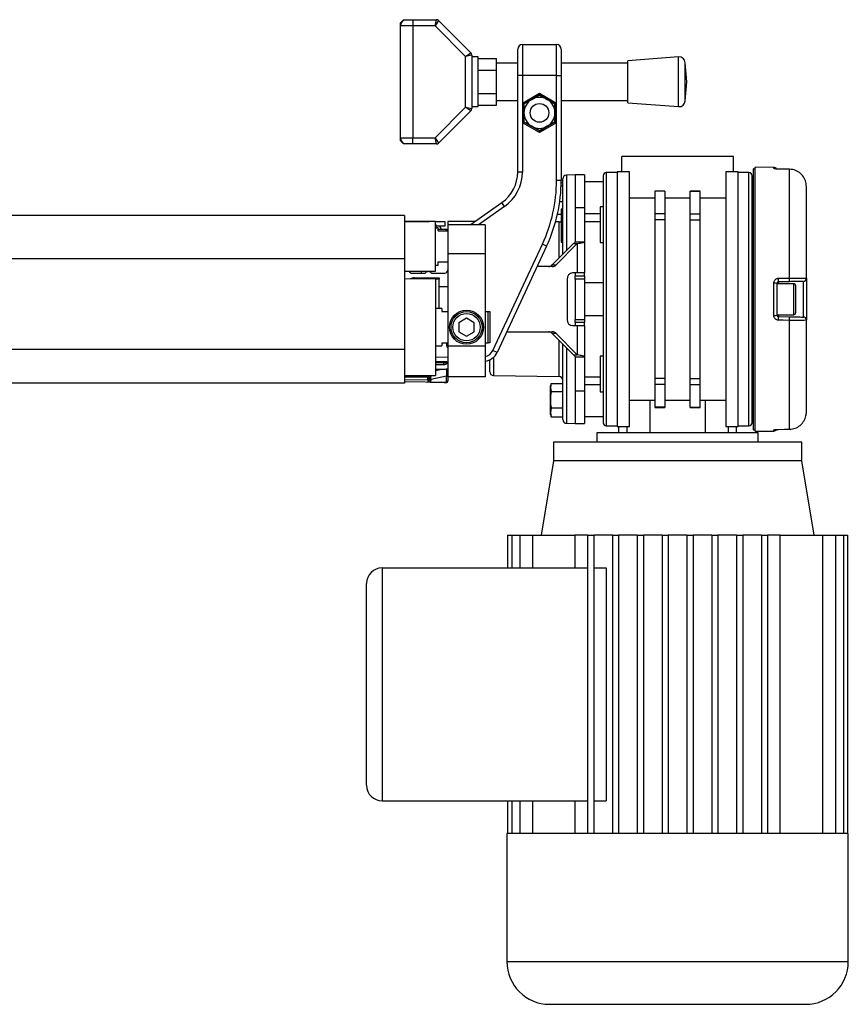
# Model space of a CAD drawing. Header units: millimetres. Extents: x 0 to 420, y 0 to 297.
# Tile 11 of 12: x 310 to 343, y 197 to 237. Entities that reach past the tile are written whole.
import ezdxf

# ---------------------------------------------------------------- set-up
doc = ezdxf.new("R2010")
doc.units = ezdxf.units.MM

msp = doc.modelspace()

# ---------------------------------------------------------------- linework, layer by layer
at = {"color": 7, "linetype": 'Continuous', "lineweight": 25}
for p, q in [((325.3305, 236.6833), (325.4555, 236.8082)), ((325.3305, 236.5583), (325.3305, 236.6833)), ((325.8304, 236.5583), (325.3305, 236.5583)), ((325.3305, 232.0593), (325.3305, 236.5583)), ((325.4555, 236.8082), (325.5804, 236.8082)), ((325.5804, 236.8082), (325.8304, 236.8082)), ((325.8304, 236.8082), (325.8304, 236.5583)), ((325.8304, 236.8082), (326.7784, 236.8082)), ((325.8304, 236.5583), (325.8304, 232.0593)), ((326.7266, 236.5583), (325.8304, 236.5583)), ((326.7266, 236.5583), (326.7784, 236.8082)), ((326.8668, 236.7716), (326.7266, 236.5583)), ((327.9549, 235.33), (326.7266, 236.5583)), ((326.8668, 236.7716), (328.1683, 235.4701)), ((330.2406, 235.8085), (330.2406, 234.5587)), ((330.2406, 235.8085), (331.6153, 235.8085)), ((331.6153, 234.5587), (331.6153, 235.8085)), ((327.9549, 235.33), (328.1683, 235.4701)), ((328.2049, 235.3818), (327.9549, 235.33)), ((327.9549, 233.2876), (327.9549, 235.33)), ((328.2049, 235.3818), (328.2049, 233.2358)), ((330.0531, 234.5587), (330.0531, 235.621)), ((331.8028, 235.621), (331.8028, 234.5587)), ((328.4548, 235.3086), (328.2049, 235.3086)), ((328.4548, 234.3088), (328.4548, 235.3086)), ((328.4548, 235.2468), (329.2046, 235.2468)), ((329.2046, 234.7778), (329.2046, 235.2468)), ((330.0531, 235.0586), (329.2046, 235.0586)), ((334.4807, 235.0586), (331.8028, 235.0586)), ((336.5282, 235.3086), (334.4807, 235.1523)), ((334.4807, 233.4652), (334.4807, 235.1523)), ((336.5282, 233.309), (336.5282, 235.3086)), ((336.8551, 234.3088), (336.7964, 235.0784)), ((336.7964, 233.5392), (336.7964, 235.0784)), ((328.4548, 234.7778), (329.2046, 234.7778)), ((329.2046, 233.8398), (329.2046, 234.7778)), ((330.0531, 230.6785), (330.0531, 234.5587)), ((330.2406, 234.5587), (330.0531, 234.5587)), ((330.2406, 234.5587), (330.2406, 233.4559)), ((331.6153, 234.5587), (330.2406, 234.5587)), ((331.6153, 234.5587), (331.8028, 234.5587)), ((331.6153, 233.4559), (331.6153, 234.5587)), ((331.8028, 234.5587), (331.8028, 230.3427)), ((328.4548, 233.309), (328.4548, 234.3088)), ((336.7964, 233.5392), (336.8551, 234.3088)), ((328.4548, 233.8398), (329.2046, 233.8398)), ((329.2046, 233.3708), (329.2046, 233.8398)), ((330.2406, 233.4559), (330.928, 233.8527)), ((330.928, 233.7806), (330.3031, 233.4198)), ((330.6155, 233.6002), (330.928, 233.7806)), ((330.928, 233.8527), (331.6153, 233.4559)), ((330.928, 233.8527), (330.928, 233.7806)), ((331.5528, 233.4198), (330.928, 233.7806)), ((328.4548, 233.3708), (329.2046, 233.3708)), ((329.2046, 233.559), (330.0531, 233.559)), ((330.2406, 233.4559), (330.2406, 232.6622)), ((330.2406, 233.4559), (330.3031, 233.4198)), ((330.3031, 233.4198), (330.6155, 233.6002)), ((330.3031, 233.0591), (330.3031, 233.4198)), ((330.3031, 233.4198), (330.3031, 232.6983)), ((331.6153, 233.4559), (331.5528, 233.4198)), ((331.5528, 233.4198), (331.5528, 233.0591)), ((331.5528, 232.6983), (331.5528, 233.4198)), ((331.6153, 232.6622), (331.6153, 233.4559)), ((331.8028, 233.559), (334.4807, 233.559)), ((334.4807, 233.4652), (336.5282, 233.309)), ((326.7266, 232.0593), (327.9549, 233.2876)), ((328.1683, 233.1474), (326.8668, 231.846)), ((328.1683, 233.1474), (327.9549, 233.2876)), ((327.9549, 233.2876), (328.2049, 233.2358)), ((328.2049, 233.309), (328.4548, 233.309)), ((330.3031, 232.6983), (330.3031, 233.0591)), ((331.5528, 233.0591), (331.5528, 232.6983)), ((330.3031, 232.6983), (330.2406, 232.6622)), ((330.2406, 232.6622), (330.2406, 230.6785)), ((330.928, 232.2654), (330.2406, 232.6622)), ((330.3031, 232.6983), (330.928, 232.3375)), ((330.928, 232.3375), (331.5528, 232.6983)), ((331.6153, 232.6622), (330.928, 232.2654)), ((331.5528, 232.6983), (331.2404, 232.5179)), ((331.5528, 232.6983), (331.6153, 232.6622)), ((331.6153, 230.3427), (331.6153, 232.6622)), ((331.2404, 232.5179), (330.928, 232.3375)), ((330.928, 232.3375), (330.928, 232.2654)), ((325.3305, 232.0593), (325.8304, 232.0593)), ((325.3305, 231.9343), (325.3305, 232.0593)), ((325.4555, 231.8094), (325.3305, 231.9343)), ((325.5804, 231.8094), (325.4555, 231.8094)), ((325.8304, 231.8094), (325.5804, 231.8094)), ((325.8304, 231.8094), (325.8304, 232.0593)), ((325.8304, 232.0593), (326.7266, 232.0593)), ((326.7784, 231.8094), (325.8304, 231.8094)), ((326.7784, 231.8094), (326.7266, 232.0593)), ((326.7266, 232.0593), (326.8668, 231.846)), ((334.2403, 230.6846), (334.2403, 231.3095)), ((338.7393, 231.3095), (334.2403, 231.3095)), ((338.7393, 230.6846), (338.7393, 231.3095)), ((330.2406, 230.6785), (330.0531, 230.6785)), ((334.0529, 230.6534), (333.6155, 230.6534)), ((333.6155, 230.6534), (333.6155, 225.5608)), ((334.5527, 230.6846), (334.0529, 230.6846)), ((334.0529, 230.6846), (334.0529, 220.4369)), ((334.5527, 220.4369), (334.5527, 230.6846)), ((338.9268, 230.6846), (338.4269, 230.6846)), ((338.4269, 230.6846), (338.4269, 220.4369)), ((338.9268, 220.4369), (338.9268, 230.6846)), ((339.3642, 230.6534), (338.9268, 230.6534)), ((339.3642, 225.5608), (339.3642, 230.6534)), ((339.6141, 230.8096), (339.5516, 230.8096)), ((339.5516, 220.3119), (339.5516, 230.8096)), ((340.365, 230.865), (339.6141, 230.8715)), ((339.6141, 220.25), (339.6141, 230.8715)), ((340.365, 230.8248), (340.365, 230.865)), ((340.5492, 230.7958), (340.5496, 230.7974)), ((340.9954, 230.7912), (340.5498, 230.7964)), ((340.9948, 226.4125), (340.9948, 230.7906)), ((331.8028, 230.3427), (331.6153, 230.3427)), ((331.8021, 230.2546), (331.8659, 230.2546)), ((331.8659, 227.3694), (331.8659, 230.4035)), ((332.3657, 230.5596), (332.0132, 230.5535)), ((332.0132, 230.5535), (332.0132, 227.5184)), ((332.7407, 230.5596), (332.3657, 230.5596)), ((332.3657, 230.5596), (332.3657, 229.2463)), ((332.3657, 230.5596), (332.3657, 229.2463)), ((332.7407, 230.5596), (332.7407, 229.2463)), ((333.4905, 230.2784), (332.7407, 230.2784)), ((339.5516, 230.2784), (339.4891, 230.2784)), ((331.7988, 230.1199), (331.8659, 230.1199)), ((335.9774, 229.9129), (335.5775, 229.9129)), ((335.5775, 229.9129), (335.5775, 229.9044)), ((335.9774, 229.9044), (335.5775, 229.9044)), ((335.5775, 229.9044), (335.5775, 228.9956)), ((335.9774, 229.9129), (335.9774, 229.9044)), ((335.9774, 229.9044), (335.9774, 228.9956)), ((337.4021, 229.9129), (337.0022, 229.9129)), ((337.0022, 229.9044), (337.0022, 229.9129)), ((337.0022, 229.9044), (337.4021, 229.9044)), ((337.0022, 228.9956), (337.0022, 229.9044)), ((337.4021, 229.9044), (337.4021, 229.9129)), ((337.4021, 228.9956), (337.4021, 229.9044)), ((341.6761, 226.4022), (341.6761, 230.0947)), ((328.1427, 228.5601), (329.4137, 229.45)), ((329.5212, 229.2965), (329.4137, 229.45)), ((331.744, 229.4877), (331.8659, 229.4877)), ((335.5775, 229.6223), (334.5527, 229.6223)), ((337.0022, 229.6223), (335.9774, 229.6223)), ((338.4269, 229.6223), (337.4021, 229.6223)), ((329.5212, 229.2965), (328.4695, 228.5601)), ((331.6546, 228.9901), (331.8034, 228.9901)), ((331.8659, 229.1891), (331.8034, 229.188)), ((331.8034, 229.188), (331.8034, 229.1768)), ((331.8034, 229.1768), (331.8659, 229.1776)), ((331.8034, 229.1768), (331.8034, 229.1378)), ((331.8034, 229.1378), (331.8659, 229.1386)), ((331.8034, 229.1378), (331.8034, 229.096)), ((331.8034, 229.096), (331.8659, 229.0955)), ((331.8034, 229.096), (331.8034, 228.909)), ((332.3657, 229.2463), (332.7407, 229.2463)), ((332.3657, 229.2463), (332.3657, 227.8748)), ((332.7407, 229.2463), (332.7407, 227.8748)), ((332.7407, 229.0038), (333.3655, 229.0038)), ((333.4905, 229.2839), (333.3655, 229.2839)), ((333.3655, 229.2839), (333.3655, 227.8467)), ((335.9774, 228.9956), (335.5775, 228.9956)), ((335.5775, 228.9956), (335.5775, 228.7542)), ((335.9774, 228.9956), (335.9774, 228.7542)), ((337.0022, 228.9956), (337.4021, 228.9956)), ((337.0022, 228.7542), (337.0022, 228.9956)), ((337.4021, 228.7542), (337.4021, 228.9956)), ((339.5516, 229.2839), (339.4891, 229.2839)), ((325.4917, 228.935), (288.0001, 228.935)), ((325.4917, 228.935), (325.4917, 227.1879)), ((326.7414, 228.6851), (325.4917, 228.6851)), ((325.4917, 228.6851), (326.4914, 228.6851)), ((326.7414, 227.6853), (326.7414, 228.6851)), ((326.7414, 228.6851), (327.1163, 228.6851)), ((327.1163, 228.6851), (327.1163, 228.4976)), ((328.3211, 228.6851), (327.2413, 228.6851)), ((327.2413, 228.6851), (327.2413, 228.5601)), ((331.7185, 228.6738), (331.5751, 228.6713)), ((331.7185, 227.2204), (331.7185, 228.6738)), ((331.8034, 228.909), (331.8659, 228.9086)), ((331.8034, 228.909), (331.8034, 228.8855)), ((331.8034, 228.8855), (331.8659, 228.8844)), ((331.8034, 228.6863), (331.8034, 228.6823)), ((331.8659, 228.6834), (331.8034, 228.6823)), ((331.8034, 228.6823), (331.8034, 228.6711)), ((331.8034, 228.6711), (331.8659, 228.6718)), ((331.8034, 228.6711), (331.8034, 228.5564)), ((333.3655, 228.6774), (332.7407, 228.6774)), ((335.9774, 228.7542), (335.5775, 228.7542)), ((335.5775, 228.7542), (335.5775, 222.3673)), ((335.9774, 228.7542), (335.9774, 222.3673)), ((337.0022, 222.3673), (337.0022, 228.7542)), ((337.0022, 228.7542), (337.4021, 228.7542)), ((337.4021, 222.3673), (337.4021, 228.7542)), ((326.7726, 228.5597), (326.7414, 228.5597)), ((326.7726, 228.5379), (326.7414, 228.5379)), ((326.7726, 228.4588), (326.7414, 228.4588)), ((326.7726, 228.5379), (326.7726, 228.5597)), ((326.7726, 228.4588), (326.7726, 228.5379)), ((327.1163, 228.4976), (326.7726, 228.4976)), ((326.7726, 228.3897), (326.7726, 228.4588)), ((326.8476, 228.4351), (326.7726, 228.4351)), ((326.8476, 228.3101), (326.8476, 228.4351)), ((327.1163, 228.3726), (326.8476, 228.3726)), ((326.8476, 228.3101), (327.2413, 228.3101)), ((327.1481, 228.371), (327.1777, 228.3715)), ((328.7409, 228.5601), (327.2413, 228.5601)), ((327.2413, 228.5601), (327.2413, 227.3861)), ((328.7409, 228.5601), (328.7409, 227.3861)), ((331.8034, 228.5564), (331.8659, 228.5571)), ((331.8034, 228.5564), (331.8034, 228.494)), ((331.8034, 228.494), (331.8659, 228.493)), ((331.8034, 228.494), (331.8034, 228.144)), ((332.2936, 227.8019), (331.4398, 226.9386)), ((332.452, 227.8019), (331.5982, 226.9386)), ((331.8034, 228.144), (331.8659, 228.143)), ((331.8034, 228.144), (331.8034, 228.141)), ((331.8034, 228.141), (331.8659, 228.1399)), ((331.8659, 227.9643), (331.8034, 227.9632)), ((331.8034, 227.9632), (331.8034, 227.9284)), ((331.8034, 227.9284), (331.8659, 227.9285)), ((331.8034, 227.9284), (331.8034, 227.8954)), ((331.8034, 227.8954), (331.8659, 227.8955)), ((331.8034, 227.8954), (331.8034, 227.8538)), ((331.8034, 227.8538), (331.8659, 227.8527)), ((332.2936, 227.8019), (332.452, 227.8019)), ((332.3657, 227.8748), (332.7407, 227.8748)), ((332.452, 227.8019), (332.452, 226.623)), ((332.7407, 227.8748), (332.7407, 226.623)), ((333.3655, 227.8467), (333.4905, 227.8467)), ((339.4891, 227.8467), (339.5516, 227.8467)), ((326.7414, 226.6855), (326.7414, 227.6853)), ((329.0517, 223.5013), (331.0474, 227.7811)), ((331.2173, 227.7019), (329.2216, 223.4221)), ((331.2173, 227.7019), (331.0474, 227.7811)), ((325.4917, 227.1879), (288.0001, 227.1879)), ((325.4917, 227.1879), (325.4917, 223.5407)), ((326.8476, 227.0604), (327.2413, 227.0604)), ((326.8476, 226.9354), (326.8476, 227.0604)), ((328.7409, 227.3861), (327.2413, 227.3861)), ((327.2413, 227.3861), (327.2413, 223.6699)), ((328.7409, 227.3861), (328.7409, 223.6699)), ((325.4917, 226.6855), (326.7414, 226.6855)), ((325.7916, 226.6105), (326.3287, 226.6105)), ((326.179, 226.6105), (326.179, 226.6855)), ((326.5792, 226.6105), (327.1163, 226.6105)), ((326.7414, 226.9354), (326.8476, 226.9354)), ((331.4452, 226.873), (330.8308, 226.873)), ((331.4398, 226.9386), (331.5982, 226.9386)), ((332.452, 226.623), (332.2636, 226.623)), ((332.3657, 226.623), (332.3657, 226.498)), ((332.7407, 226.623), (332.452, 226.623)), ((332.7407, 226.498), (332.7407, 226.623)), ((326.7414, 226.3731), (325.4917, 226.3809)), ((325.8969, 226.4231), (326.8914, 226.4231)), ((326.179, 226.3766), (326.179, 226.4231)), ((326.7414, 226.3731), (326.7414, 222.4989)), ((326.8914, 226.3731), (326.7414, 226.3731)), ((326.8914, 226.4231), (326.8914, 226.3731)), ((326.8914, 225.1858), (326.8914, 226.3731)), ((332.0371, 226.3731), (332.0371, 224.7484)), ((332.3657, 226.498), (332.7407, 226.498)), ((332.3657, 226.3731), (332.3657, 226.498)), ((332.7407, 226.3731), (332.3657, 226.3731)), ((332.3657, 226.3731), (332.3657, 224.7484)), ((332.7407, 226.498), (332.7407, 226.3731)), ((332.7407, 226.3731), (332.7407, 224.7484)), ((333.4905, 226.2169), (332.7407, 226.2169)), ((339.5516, 226.2169), (339.4891, 226.2169)), ((340.365, 224.9089), (340.365, 226.2126)), ((340.9959, 226.2675), (340.5503, 226.2597)), ((340.5503, 226.2597), (340.5503, 226.1856)), ((341.5534, 224.8443), (341.5534, 226.2772)), ((341.6761, 226.4022), (341.6761, 224.7194)), ((326.8914, 226.0794), (327.2413, 226.0794)), ((327.2413, 226.0606), (326.8914, 226.0606)), ((328.7441, 226.1607), (328.7409, 226.1607)), ((340.4889, 226.1972), (340.4889, 224.9243)), ((341.1638, 226.1856), (340.4889, 226.1856)), ((341.1638, 224.9359), (341.1638, 226.1856)), ((341.2387, 226.1106), (341.2387, 225.0109)), ((333.6155, 225.5608), (333.6155, 220.4682)), ((339.3642, 220.4682), (339.3642, 225.5608)), ((326.9913, 225.1858), (326.7414, 225.1858)), ((326.9913, 225.1858), (326.9913, 225.0609)), ((326.9913, 225.0609), (327.2413, 225.0609)), ((328.7409, 225.0609), (328.8659, 225.0609)), ((328.8659, 223.8111), (328.8659, 225.0609)), ((328.8659, 225.0609), (328.9284, 225.0609)), ((328.9284, 225.0609), (328.9284, 223.8111)), ((327.9911, 224.7968), (327.6787, 224.6164)), ((328.3035, 224.6164), (327.9911, 224.7968)), ((332.3657, 224.7484), (332.7407, 224.7484)), ((332.3657, 224.6235), (332.3657, 224.7484)), ((332.3657, 224.6235), (332.3657, 224.4985)), ((332.7407, 224.6235), (332.3657, 224.6235)), ((332.7407, 224.9047), (333.4905, 224.9047)), ((332.7407, 224.7484), (332.7407, 224.6235)), ((332.7407, 224.4985), (332.7407, 224.6235)), ((339.4891, 224.9047), (339.5516, 224.9047)), ((340.4889, 224.9359), (341.1638, 224.9359)), ((340.5503, 224.9359), (340.5503, 224.8618)), ((340.5503, 224.8618), (340.9959, 224.854)), ((340.9948, 220.331), (340.9948, 224.709)), ((341.6761, 221.0268), (341.6761, 224.7194)), ((327.6787, 224.6164), (327.6787, 224.2556)), ((327.6787, 224.2556), (327.9911, 224.0753)), ((327.9911, 224.0753), (328.3035, 224.2556)), ((328.3035, 224.2556), (328.3035, 224.6164)), ((329.607, 224.2486), (331.4452, 224.2486)), ((332.2636, 224.4985), (332.452, 224.4985)), ((332.452, 224.4985), (332.452, 223.3196)), ((332.452, 224.4985), (332.7407, 224.4985)), ((332.7407, 224.4985), (332.7407, 223.2467)), ((331.5982, 224.1829), (331.4398, 224.1829)), ((331.4398, 224.1829), (332.2936, 223.3196)), ((331.5982, 224.1829), (332.452, 223.3196)), ((331.7185, 222.4478), (331.7185, 223.9011)), ((325.4917, 223.5407), (288.0001, 223.5407)), ((325.4917, 223.5407), (325.4917, 222.1865)), ((326.7414, 223.6862), (326.9913, 223.6862)), ((326.9913, 223.8111), (326.9913, 223.6862)), ((326.9913, 223.8111), (327.2413, 223.8111)), ((328.7409, 223.6699), (327.2413, 223.6699)), ((327.2413, 223.6699), (327.2413, 222.4365)), ((328.7409, 223.8111), (328.8659, 223.8111)), ((328.7409, 223.6699), (328.7409, 222.4365)), ((328.9284, 223.8111), (328.8659, 223.8111)), ((329.2216, 223.4221), (329.0517, 223.5013)), ((331.8659, 220.718), (331.8659, 223.7521)), ((332.0132, 223.6031), (332.0132, 220.568)), ((326.7414, 223.2379), (327.2413, 223.2335)), ((327.2403, 223.0461), (326.7414, 223.0504)), ((328.929, 222.6438), (328.929, 223.1245)), ((329.0764, 223.2245), (329.0764, 222.4939)), ((332.2936, 223.3196), (332.452, 223.3196)), ((332.3657, 223.2467), (332.7407, 223.2467)), ((332.3657, 223.2467), (332.3657, 221.8752)), ((332.7407, 223.2467), (332.7407, 221.8752)), ((333.4905, 223.2748), (333.3655, 223.2748)), ((333.3655, 223.2748), (333.3655, 221.8376)), ((339.5516, 223.2748), (339.4891, 223.2748)), ((327.0772, 223.0005), (326.7414, 223.0093)), ((327.0766, 222.938), (326.7414, 222.9468)), ((326.7414, 222.9363), (327.1163, 222.9363)), ((326.7414, 222.7489), (327.1163, 222.7489)), ((326.7414, 222.6961), (326.9946, 222.7489)), ((327.1777, 222.9525), (327.1777, 222.9852)), ((325.4917, 222.4911), (326.7414, 222.4989)), ((325.4917, 222.4565), (326.4279, 222.4728)), ((326.4279, 222.4232), (325.4917, 222.4069)), ((325.4917, 222.3364), (326.4279, 222.32)), ((326.4279, 222.32), (326.4279, 222.4232)), ((326.4914, 222.4104), (326.4914, 222.3816)), ((326.4914, 222.3816), (326.4914, 222.2955)), ((327.181, 222.4639), (326.5518, 222.3326)), ((326.5518, 222.3326), (326.5518, 222.311)), ((327.181, 222.2154), (327.181, 222.4639)), ((328.7409, 222.4365), (327.2413, 222.4365)), ((327.2413, 222.4365), (327.2413, 222.2764)), ((327.2413, 222.2764), (327.2413, 222.2745)), ((329.0764, 222.4939), (331.7185, 222.4478)), ((332.7407, 222.4441), (333.3655, 222.4441)), ((335.9774, 222.3673), (335.5775, 222.3673)), ((335.5775, 222.3673), (335.5775, 222.1259)), ((335.9774, 222.3673), (335.9774, 222.1259)), ((337.0022, 222.3673), (337.4021, 222.3673)), ((337.0022, 222.1259), (337.0022, 222.3673)), ((337.4021, 222.1259), (337.4021, 222.3673)), ((325.4917, 222.1865), (288.0001, 222.1865)), ((327.1777, 222.212), (325.4917, 222.2415)), ((327.1777, 222.2153), (327.181, 222.2154)), ((331.3986, 222.1656), (331.366, 222.076)), ((331.3984, 222.1648), (331.366, 222.008)), ((331.366, 222.008), (331.366, 222.076)), ((331.366, 222.008), (331.3984, 221.8511)), ((331.366, 221.5183), (331.366, 222.008)), ((331.3984, 222.1648), (331.8659, 222.1648)), ((331.3984, 221.8511), (331.8659, 221.8511)), ((332.3657, 221.8752), (332.3657, 220.5619)), ((332.3657, 221.8752), (332.7407, 221.8752)), ((332.3657, 221.8752), (332.3657, 220.5619)), ((333.3655, 222.1177), (332.7407, 222.1177)), ((332.7407, 221.8752), (332.7407, 220.5619)), ((335.9774, 222.1259), (335.5775, 222.1259)), ((335.5775, 222.1259), (335.5775, 221.2171)), ((335.9774, 222.1259), (335.9774, 221.2171)), ((337.0022, 222.1259), (337.4021, 222.1259)), ((337.0022, 221.2171), (337.0022, 222.1259)), ((337.4021, 221.2171), (337.4021, 222.1259)), ((331.366, 221.0095), (331.366, 221.5183)), ((333.3655, 221.8376), (333.4905, 221.8376)), ((334.5527, 221.4992), (335.5775, 221.4992)), ((335.372, 221.4992), (335.372, 220.187)), ((335.9774, 221.4992), (337.0022, 221.4992)), ((337.4021, 221.4992), (338.4269, 221.4992)), ((337.6076, 220.187), (337.6076, 221.4992)), ((339.4891, 221.8376), (339.5516, 221.8376)), ((331.3984, 221.1854), (331.366, 221.0095)), ((331.3984, 221.1854), (331.8659, 221.1854)), ((335.9774, 221.2171), (335.5775, 221.2171)), ((335.5775, 221.2171), (335.5775, 221.2086)), ((335.5775, 221.2086), (335.9774, 221.2086)), ((335.9774, 221.2171), (335.9774, 221.2086)), ((337.0022, 221.2171), (337.4021, 221.2171)), ((337.0022, 221.2086), (337.0022, 221.2171)), ((337.0022, 221.2086), (337.4021, 221.2086)), ((337.4021, 221.2086), (337.4021, 221.2171)), ((331.366, 221.0095), (331.3984, 220.8335)), ((331.366, 220.9224), (331.366, 221.0095)), ((331.366, 220.9224), (331.3986, 220.8328)), ((331.3984, 220.8335), (331.396, 220.8452)), ((331.3984, 220.8335), (331.8659, 220.8335)), ((332.7407, 220.8431), (333.4905, 220.8431)), ((339.4891, 220.8431), (339.5516, 220.8431)), ((332.0132, 220.568), (332.3657, 220.5619)), ((332.3657, 220.5619), (332.7407, 220.5619)), ((333.6155, 220.4682), (334.0529, 220.4682)), ((334.0529, 220.4369), (334.5527, 220.4369)), ((334.1153, 220.4369), (334.1153, 220.187)), ((334.4593, 220.187), (334.4593, 220.4369)), ((338.4269, 220.4369), (338.9268, 220.4369)), ((338.5204, 220.4369), (338.5204, 220.187)), ((338.8643, 220.187), (338.8643, 220.4369)), ((338.9268, 220.4682), (339.3642, 220.4682)), ((339.5516, 220.3119), (339.6141, 220.3119)), ((340.365, 220.2565), (340.365, 220.2968)), ((340.5496, 220.3241), (340.5492, 220.3257)), ((340.5498, 220.3251), (340.9949, 220.3303)), ((340.9952, 220.3303), (340.9954, 220.3303)), ((333.2405, 220.187), (333.2405, 219.812)), ((339.7391, 220.187), (333.2405, 220.187)), ((339.6141, 220.25), (340.365, 220.2565)), ((339.7391, 219.812), (339.7391, 220.187)), ((331.4909, 219.812), (331.4909, 219.0622)), ((341.4887, 219.812), (331.4909, 219.812)), ((341.4887, 219.0622), (341.4887, 219.812)), ((331.4909, 219.0622), (330.991, 216.0629)), ((341.4887, 219.0622), (331.4909, 219.0622)), ((341.9886, 216.0629), (341.4887, 219.0622)), ((329.6448, 216.0629), (329.6448, 214.7507)), ((329.6448, 216.0629), (329.8111, 216.0629)), ((329.8111, 216.0629), (329.8111, 214.7507)), ((329.8111, 216.0629), (330.1371, 216.0629)), ((330.1371, 216.0629), (330.1371, 214.7507)), ((330.1371, 216.0629), (330.6495, 216.0629)), ((330.6495, 216.0629), (330.6495, 214.7507)), ((330.6495, 216.0629), (332.3544, 216.0629)), ((332.8656, 216.0629), (332.3544, 216.0629)), ((332.3544, 216.0629), (332.3544, 214.7507)), ((332.8656, 216.0629), (333.1156, 216.0629)), ((332.8656, 216.0629), (332.8656, 204.0656)), ((333.1156, 216.0629), (333.1156, 204.0656)), ((333.8654, 216.0629), (333.1156, 216.0629)), ((333.8654, 216.0629), (334.1153, 216.0629)), ((333.8654, 216.0629), (333.8654, 204.0656)), ((334.1153, 216.0629), (334.1153, 204.0656)), ((334.8652, 216.0629), (334.1153, 216.0629)), ((334.8652, 216.0629), (335.1151, 216.0629)), ((334.8652, 216.0629), (334.8652, 204.0656)), ((335.1151, 216.0629), (335.1151, 204.0656)), ((335.865, 216.0629), (335.1151, 216.0629)), ((335.865, 216.0629), (336.1149, 216.0629)), ((335.865, 216.0629), (335.865, 204.0656)), ((336.1149, 216.0629), (336.1149, 204.0656)), ((336.8647, 216.0629), (336.1149, 216.0629)), ((336.8647, 216.0629), (337.1147, 216.0629)), ((336.8647, 216.0629), (336.8647, 204.0656)), ((337.1147, 216.0629), (337.1147, 204.0656)), ((337.8645, 216.0629), (337.1147, 216.0629)), ((337.8645, 216.0629), (337.8645, 204.0656)), ((337.8645, 216.0629), (338.1144, 216.0629)), ((338.1144, 216.0629), (338.1144, 204.0656)), ((338.8643, 216.0629), (338.1144, 216.0629)), ((338.8643, 216.0629), (338.8643, 204.0656)), ((338.8643, 216.0629), (339.1142, 216.0629)), ((339.1142, 216.0629), (339.1142, 204.0656)), ((339.8641, 216.0629), (339.1142, 216.0629)), ((339.8641, 216.0629), (340.114, 216.0629)), ((339.8641, 216.0629), (339.8641, 204.0656)), ((340.114, 216.0629), (340.114, 204.0656)), ((340.6252, 216.0629), (340.114, 216.0629)), ((340.6252, 204.0656), (340.6252, 216.0629)), ((340.6252, 216.0629), (342.3302, 216.0629)), ((342.3302, 216.0629), (342.3302, 204.0656)), ((342.3302, 216.0629), (342.8425, 216.0629)), ((342.8425, 216.0629), (342.8425, 204.0656)), ((342.8425, 216.0629), (343.1685, 216.0629)), ((343.1685, 216.0629), (343.1685, 204.0656)), ((343.1685, 216.0629), (343.3348, 216.0629)), ((343.3348, 216.0629), (343.3348, 204.0656)), ((324.5925, 214.7507), (324.5925, 205.3778)), ((324.5925, 214.7507), (332.8656, 214.7507)), ((333.1156, 214.7507), (333.6134, 214.7507)), ((333.6134, 214.7507), (333.6134, 205.3778)), ((323.9676, 206.0027), (323.9676, 214.1258)), ((324.5925, 205.3778), (332.8656, 205.3778)), ((329.6448, 205.3778), (329.6448, 204.0656)), ((329.8111, 205.3778), (329.8111, 204.0656)), ((330.1371, 205.3778), (330.1371, 204.0656)), ((330.6495, 205.3778), (330.6495, 204.0656)), ((332.3544, 205.3778), (332.3544, 204.0656)), ((333.1156, 205.3778), (333.6134, 205.3778)), ((329.6164, 204.0656), (329.6164, 198.9105)), ((329.6448, 204.0656), (329.6164, 204.0656)), ((329.8111, 204.0656), (329.6448, 204.0656)), ((330.1371, 204.0656), (329.8111, 204.0656)), ((330.6495, 204.0656), (330.1371, 204.0656)), ((332.8656, 204.0656), (330.6495, 204.0656)), ((333.8654, 204.0656), (332.8656, 204.0656)), ((334.8652, 204.0656), (333.8654, 204.0656)), ((335.865, 204.0656), (334.8652, 204.0656)), ((337.1147, 204.0656), (335.865, 204.0656)), ((338.1144, 204.0656), (337.1147, 204.0656)), ((339.1142, 204.0656), (338.1144, 204.0656)), ((340.114, 204.0656), (339.1142, 204.0656)), ((342.3302, 204.0656), (340.114, 204.0656)), ((342.8425, 204.0656), (342.3302, 204.0656)), ((343.1685, 204.0656), (342.8425, 204.0656)), ((343.3348, 204.0656), (343.1685, 204.0656)), ((343.3633, 204.0656), (343.3348, 204.0656)), ((343.3633, 198.9105), (343.3633, 204.0656)), ((329.6164, 198.9105), (336.4898, 198.9105)), ((336.4898, 198.9105), (343.3633, 198.9105))]:
    msp.add_line(p, q, dxfattribs=at)
at = {"color": 7, "linetype": 'Continuous', "lineweight": 25, "flags": 128}
for points in [[(340.9948, 230.7906), (340.7449, 230.7935), (340.5492, 230.7958)], [(340.5496, 230.7974), (340.5497, 230.7972), (340.5498, 230.7964)], [(340.9948, 230.7906), (340.9953, 230.792), (340.9954, 230.7912)], [(340.5492, 226.4045), (340.7991, 226.409), (340.9948, 226.4125)], [(340.9948, 224.709), (340.7449, 224.7135), (340.5492, 224.717)], [(340.5492, 220.3257), (340.7991, 220.3287), (340.9948, 220.331)], [(340.5498, 220.3251), (340.5497, 220.3243), (340.5496, 220.3241)], [(340.9954, 220.3303), (340.9953, 220.3295), (340.9948, 220.331)]]:
    msp.add_lwpolyline(points, dxfattribs=at)
at = {"color": 7, "linetype": 'Continuous', "lineweight": 25}
for centre, radius in [((330.928, 233.0591), 0.3749), ((327.9911, 224.436), 0.6873), ((327.9911, 224.436), 0.6249), ((327.9911, 224.436), 0.5499)]:
    msp.add_circle(centre, radius, dxfattribs=at)
for centre, radius, start, end in [((325.5804, 236.5583), 0.2499, 90, 180), ((326.7784, 236.6833), 0.125, 45, 90), ((330.2406, 235.621), 0.1875, 90, 180), ((331.6153, 235.621), 0.1875, 0, 90), ((328.0799, 235.3818), 0.125, 0, 45), ((336.5472, 235.0593), 0.2499, 4.36291, 94.36291), ((330.928, 233.0591), 0.6249, 120, 180), ((330.928, 233.0591), 0.6249, 60, 120), ((330.928, 233.0591), 0.6249, 0, 60), ((336.5472, 233.5582), 0.2499, 265.63709, 355.63709), ((328.0799, 233.2358), 0.125, 315, 0), ((330.928, 233.0591), 0.6249, 180, 240), ((330.928, 233.0591), 0.6249, 300, 0), ((330.928, 233.0591), 0.6249, 240, 300), ((325.5804, 232.0593), 0.2499, 180, 270), ((326.7784, 231.9343), 0.125, 270, 315), ((328.5535, 230.6785), 1.4997, 305, 0), ((328.5535, 230.6785), 1.6871, 305, 0), ((333.6155, 230.5284), 0.125, 90, 180), ((339.3642, 230.5284), 0.125, 0, 90), ((340.3639, 230.74), 0.125, 30.2955, 89.5), ((340.364, 230.6991), 0.1257, 62.08699, 89.516), ((325.5542, 230.3427), 6.0611, 335, 0), ((325.5542, 230.3427), 6.2486, 335, 0), ((332.0158, 230.4035), 0.15, 91, 180), ((331.7159, 228.8237), 0.15, 271, 306.38933), ((326.7414, 228.3101), 0.2499, 13.41888, 48.59038), ((327.1163, 228.0602), 0.3124, 66.42182, 90), ((327.2147, 228.3665), 0.0373, 172.281, 179.85334), ((327.1788, 228.309), 0.0625, 46.30715, 91), ((325.7916, 226.7355), 0.125, 203.57818, 270), ((326.454, 226.5172), 0.1562, 36.68811, 143.31189), ((327.1163, 226.7355), 0.125, 270, 0), ((331.2849, 227.0884), 0.2154, 270.48237, 315.96406), ((331.4434, 227.0884), 0.2154, 270.48237, 315.96406), ((332.2759, 226.3842), 0.2391, 92.95214, 182.67534), ((325.8969, 226.0481), 0.3749, 90, 117.91168), ((340.3953, 225.9497), 0.2646, 69.28813, 96.57875), ((337.2927, 226.3076), 3.258, 359.15764, 1.70511), ((337.7413, 226.3155), 3.255, 359.15407, 1.70746), ((341.5512, 226.4022), 0.125, 271, 0), ((341.1638, 226.1106), 0.075, 0, 90), ((332.2759, 224.7373), 0.2391, 177.32466, 267.04786), ((340.3953, 225.1718), 0.2646, 263.42125, 290.71187), ((337.2927, 224.8139), 3.258, 358.29489, 0.84236), ((337.7413, 224.806), 3.255, 358.29254, 0.84593), ((341.1638, 225.0109), 0.075, 270, 0), ((341.5512, 224.7194), 0.125, 0, 89), ((331.2849, 224.0332), 0.2154, 44.03594, 89.51763), ((331.4434, 224.0332), 0.2154, 44.03594, 89.51763), ((327.335, 223.7237), 0.1562, 145.9442, 233.1301), ((328.6553, 223.6862), 0.4374, 281.29232, 335), ((327.1243, 223.0394), 0.061, 172.20968, 219.51578), ((327.0788, 223.063), 0.0625, 268.5, 345.16157), ((327.1163, 223.0613), 0.125, 270, 0), ((328.6553, 223.6862), 0.6249, 277.87835, 335), ((326.1817, 222.9771), 0.8958, 357.50186, 1.49807), ((327.0799, 223.063), 0.125, 268.5, 321.49443), ((327.1163, 223.0613), 0.3124, 270, 293.57818), ((326.2535, 221.8491), 1.4645, 50.86941, 53.34774), ((329.079, 222.6438), 0.15, 180, 269), ((326.4835, 222.448), 0.0609, 155.95366, 204.04634), ((326.1881, 222.4893), 0.2403, 356.07709, 1.83753), ((326.429, 222.4104), 0.0625, 25.92934, 91), ((326.4294, 222.382), 0.062, 268.57528, 359.54787), ((326.0799, 222.6091), 0.3927, 339.2697, 343.42986), ((326.429, 222.4104), 0.0625, 0, 25.92934), ((326.5381, 222.3288), 0.094, 81.08252, 119.76189), ((326.5381, 222.2609), 0.0731, 79.20107, 129.64664), ((326.5381, 222.2392), 0.0731, 79.20107, 129.64664), ((327.1788, 222.2745), 0.0625, 269, 0), ((327.1947, 222.5357), 0.0731, 259.20107, 309.64664), ((331.7159, 222.2978), 0.15, 0, 89), ((332.0158, 220.718), 0.15, 180, 269), ((333.6155, 220.5931), 0.125, 180, 270), ((339.3642, 220.5931), 0.125, 270, 0), ((340.3639, 220.3815), 0.125, 270.5, 329.67728), ((340.364, 220.4224), 0.1257, 270.48393, 298.01759), ((324.5925, 214.1258), 0.6249, 90, 180), ((324.5925, 206.0027), 0.6249, 180, 270), ((331.3347, 198.9105), 1.7184, 180, 270), ((341.6449, 198.9105), 1.7184, 270, 0)]:
    msp.add_arc(centre, radius, start, end, dxfattribs=at)
for centre, major_axis, ratio, start_param, end_param in [((327.1788, 222.7828), (-0.0128, 1.274), 0.0008219, 1.592559, 1.8237625), ((326.429, 228.4746), (0.0011, 6.2495), 0.0000153, 2.9670861, 3.0965673), ((326.5539, 222.6524), (0.0128, 1.2793), 0.0008151, 4.4597644, 4.5310205), ((370.098, 227.7124), (153.3971, -1.1267), 0.0394615, 4.4246326, 4.4290948), ((327.1788, 228.4616), (0.0011, 6.2495), 0.0000153, 3.1090724, 3.1415924)]:
    msp.add_ellipse(centre, major_axis=major_axis, ratio=ratio, start_param=start_param, end_param=end_param, dxfattribs=at)
for points, knots in [([(330.928, 233.7806), (330.932, 233.7782), (331.035, 233.7188), (331.1398, 233.6583), (331.2404, 233.6002)], [0, 0, 0, 0, 0.0396626, 1, 1, 1, 1]), ([(331.2404, 233.6002), (331.321, 233.5537), (331.4258, 233.4932), (331.529, 233.4336), (331.5528, 233.4198)], [0, 0, 0, 0, 0.7691443, 1, 1, 1, 1]), ([(330.6155, 232.5179), (330.5149, 232.576), (330.4102, 232.6365), (330.3072, 232.6959), (330.3031, 232.6983)], [0, 0, 0, 0, 0.9603374, 1, 1, 1, 1]), ([(330.928, 232.3375), (330.9041, 232.3513), (330.801, 232.4109), (330.6961, 232.4714), (330.6155, 232.5179)], [0, 0, 0, 0, 0.2308557, 1, 1, 1, 1]), ([(340.5492, 230.7958), (340.5283, 230.7964), (340.4864, 230.7976), (340.4312, 230.8034), (340.3896, 230.811), (340.368, 230.8186), (340.3659, 230.823), (340.365, 230.8248)], [0, 0, 0, 0, 0.211904, 0.4248641, 0.6410447, 0.8611821, 1, 1, 1, 1]), ([(340.5151, 230.7987), (340.5063, 230.7991), (340.4812, 230.8), (340.4492, 230.8037), (340.4268, 230.8073), (340.4181, 230.8097), (340.4189, 230.8094), (340.4191, 230.8093)], [0, 0, 0, 0, 0.1769385, 0.5046387, 0.7707962, 0.9479323, 1, 1, 1, 1]), ([(340.5496, 230.7975), (340.5471, 230.7975), (340.5353, 230.7974), (340.524, 230.7982), (340.5151, 230.7987)], [0, 0, 0, 0, 0.205893, 1, 1, 1, 1]), ([(341.6761, 230.0947), (341.6684, 230.1739), (341.6528, 230.3322), (341.5311, 230.5428), (341.3525, 230.7), (341.1619, 230.7788), (341.0396, 230.7874), (340.9948, 230.7906)], [0, 0, 0, 0, 0.2198289, 0.439994, 0.6588493, 0.8749667, 1, 1, 1, 1]), ([(333.4905, 230.5284), (333.4905, 230.5202), (333.4905, 230.5039), (333.4905, 230.3718), (333.4905, 230.1638), (333.4905, 229.8744), (333.4905, 229.5159), (333.4905, 229.2208), (333.4905, 229.0734)], [0, 0, 0, 0, 0.1666145, 0.3334013, 0.5000001, 0.6666146, 0.8333895, 1, 1, 1, 1]), ([(339.4891, 229.0734), (339.4891, 229.2101), (339.4891, 229.489), (339.4891, 229.8398), (339.4891, 230.1101), (339.4891, 230.3033), (339.4891, 230.4312), (339.4891, 230.5131), (339.4891, 230.5233), (339.4891, 230.5284)], [0, 0, 0, 0, 0.15403719, 0.31424557, 0.47990305, 0.60755079, 0.73721404, 0.86825665, 1, 1, 1, 1]), ([(333.4905, 229.0734), (333.4905, 228.9144), (333.4905, 228.5962), (333.4905, 228.051), (333.4905, 227.4674), (333.4905, 226.8501), (333.4905, 226.211), (333.4905, 225.5607), (333.4905, 224.9105), (333.4905, 224.2714), (333.4905, 223.6541), (333.4905, 223.0705), (333.4905, 222.5253), (333.4905, 222.2071), (333.4905, 222.0481)], [0, 0, 0, 0, 0.0833092, 0.1667006, 0.25, 0.3333071, 0.4167005, 0.5, 0.5833073, 0.6667007, 0.75, 0.8333073, 0.9166947, 1, 1, 1, 1]), ([(339.4891, 222.0481), (339.4891, 222.1947), (339.4891, 222.4939), (339.4891, 223.0126), (339.4891, 223.538), (339.4891, 224.0538), (339.4891, 224.5428), (339.4891, 225.0477), (339.4891, 225.5608), (339.4891, 226.0738), (339.4891, 226.5787), (339.4891, 227.0677), (339.4891, 227.5836), (339.4891, 228.1089), (339.4891, 228.6277), (339.4891, 228.9268), (339.4891, 229.0734)], [0, 0, 0, 0, 0.0770186, 0.1571228, 0.2399515, 0.3037754, 0.368607, 0.4341283, 0.5, 0.5658717, 0.631393, 0.6962246, 0.7600485, 0.8428847, 0.9229886, 1, 1, 1, 1]), ([(331.8034, 228.8631), (331.8034, 228.8543), (331.8034, 228.8247), (331.8034, 228.7589), (331.8034, 228.7127)], [0, 0, 0, 0, 0.2987518, 1, 1, 1, 1]), ([(331.8034, 228.1221), (331.8034, 228.0726), (331.8034, 228.0028), (331.8034, 227.9832), (331.8034, 227.9775)], [0, 0, 0, 0, 0.7093287, 1, 1, 1, 1]), ([(340.365, 226.2126), (340.3671, 226.2343), (340.3713, 226.2777), (340.404, 226.3355), (340.4522, 226.379), (340.5039, 226.401), (340.5372, 226.4036), (340.5492, 226.4045)], [0, 0, 0, 0, 0.2219122, 0.4427502, 0.6617521, 0.8773894, 1, 1, 1, 1]), ([(340.5503, 226.2597), (340.5463, 226.2594), (340.5351, 226.2585), (340.5178, 226.2513), (340.5018, 226.2371), (340.491, 226.2185), (340.4896, 226.2043), (340.4889, 226.1972)], [0, 0, 0, 0, 0.1194766, 0.3320203, 0.5518594, 0.7757647, 1, 1, 1, 1]), ([(340.9948, 226.4125), (341.0714, 226.4134), (341.2244, 226.4152), (341.4277, 226.4151), (341.5817, 226.4124), (341.6642, 226.4078), (341.6727, 226.4038), (341.6761, 226.4022)], [0, 0, 0, 0, 0.2128736, 0.4254625, 0.6392063, 0.8554982, 1, 1, 1, 1]), ([(341.5534, 226.2772), (341.5506, 226.2772), (341.5436, 226.277), (341.4762, 226.2759), (341.3502, 226.2737), (341.1838, 226.2708), (341.0585, 226.2686), (340.9959, 226.2675)], [0, 0, 0, 0, 0.1448814, 0.3615524, 0.5753397, 0.7876427, 1, 1, 1, 1]), ([(340.5492, 224.717), (340.5283, 224.7195), (340.4864, 224.7244), (340.4312, 224.7581), (340.3896, 224.807), (340.368, 224.8603), (340.3659, 224.8954), (340.365, 224.9089)], [0, 0, 0, 0, 0.211904, 0.4248641, 0.6410447, 0.8611821, 1, 1, 1, 1]), ([(340.4889, 224.9243), (340.4892, 224.9199), (340.4899, 224.9084), (340.4971, 224.8912), (340.5108, 224.8753), (340.5292, 224.8643), (340.5433, 224.8626), (340.5503, 224.8618)], [0, 0, 0, 0, 0.1400162, 0.3632789, 0.5814764, 0.7930201, 1, 1, 1, 1]), ([(341.6761, 224.7194), (341.6684, 224.7169), (341.6528, 224.7121), (341.5311, 224.7078), (341.3525, 224.7061), (341.1619, 224.7068), (341.0396, 224.7084), (340.9948, 224.709)], [0, 0, 0, 0, 0.2198289, 0.439994, 0.6588493, 0.8749667, 1, 1, 1, 1]), ([(340.9959, 224.854), (341.0326, 224.8534), (341.1327, 224.8517), (341.2887, 224.8489), (341.4348, 224.8464), (341.5343, 224.8446), (341.547, 224.8444), (341.5534, 224.8443)], [0, 0, 0, 0, 0.1247127, 0.34042654, 0.55918865, 0.77962349, 1, 1, 1, 1]), ([(327.1899, 223.0465), (327.1895, 223.0382), (327.1885, 223.0172), (327.1818, 222.9972), (327.1777, 222.9852)], [0, 0, 0, 0, 0.3974444, 1, 1, 1, 1]), ([(326.4852, 222.4377), (326.4843, 222.4389), (326.4824, 222.4412), (326.4759, 222.4377), (326.4632, 222.4315), (326.4545, 222.4281), (326.4452, 222.4256), (326.4375, 222.4243), (326.432, 222.4237), (326.4291, 222.4234), (326.428, 222.4233), (326.4279, 222.4232)], [0, 0, 0, 0, 0.323343, 0.6499724, 0.7362313, 0.8229725, 0.8880053, 0.9381719, 0.9726728, 0.9963383, 1, 1, 1, 1]), ([(326.4279, 222.2314), (326.4321, 222.2316), (326.4434, 222.2321), (326.4614, 222.2392), (326.4781, 222.2538), (326.4894, 222.2735), (326.4907, 222.2881), (326.4914, 222.2955)], [0, 0, 0, 0, 0.1198481, 0.31831407, 0.53286561, 0.76302131, 1, 1, 1, 1]), ([(326.4794, 222.4973), (326.4786, 222.496), (326.4741, 222.4891), (326.4688, 222.4782), (326.4646, 222.4668), (326.4646, 222.4622), (326.4656, 222.461), (326.4658, 222.4609), (326.4658, 222.4608)], [0, 0, 0, 0, 0.06839, 0.3543778, 0.6406727, 0.9320487, 0.9872296, 1, 1, 1, 1]), ([(326.5518, 222.311), (326.5505, 222.2962), (326.5478, 222.2659), (326.5301, 222.2407), (326.521, 222.2278)], [0, 0, 0, 0, 0.4885692, 1, 1, 1, 1]), ([(326.5242, 222.4976), (326.5247, 222.4972), (326.5357, 222.4881), (326.5483, 222.4613), (326.5512, 222.4348), (326.5527, 222.4216)], [0, 0, 0, 0, 0.0240994, 0.5132352, 1, 1, 1, 1]), ([(327.181, 222.2154), (327.187, 222.2161), (327.1991, 222.2175), (327.2151, 222.2257), (327.2286, 222.2379), (327.2386, 222.255), (327.2413, 222.2688), (327.2413, 222.2763), (327.2413, 222.2764)], [0, 0, 0, 0, 0.1679428, 0.3353029, 0.5164487, 0.7333953, 0.9947379, 1, 1, 1, 1]), ([(326.521, 222.2278), (326.5105, 222.228), (326.4854, 222.2286), (326.4539, 222.2299), (326.4355, 222.2309), (326.428, 222.2314), (326.4279, 222.2314)], [0, 0, 0, 0, 0.291984, 0.6959149, 0.9948299, 1, 1, 1, 1]), ([(331.3984, 221.8511), (331.3974, 221.8453), (331.3776, 221.7356), (331.3716, 221.624), (331.366, 221.5183)], [0, 0, 0, 0, 0.0529743, 1, 1, 1, 1]), ([(333.4905, 222.0481), (333.4905, 221.9007), (333.4905, 221.6056), (333.4905, 221.2471), (333.4905, 220.9577), (333.4905, 220.7497), (333.4905, 220.6177), (333.4905, 220.6013), (333.4905, 220.5931)], [0, 0, 0, 0, 0.16661842, 0.33340123, 0.49999998, 0.66661448, 0.83340125, 1, 1, 1, 1]), ([(339.4891, 220.5931), (339.4891, 220.5982), (339.4891, 220.6085), (339.4891, 220.6903), (339.4891, 220.8182), (339.4891, 221.0114), (339.4891, 221.2817), (339.4891, 221.6326), (339.4891, 221.9114), (339.4891, 222.0481)], [0, 0, 0, 0, 0.1317433, 0.262786, 0.3924492, 0.520097, 0.6857693, 0.8459772, 1, 1, 1, 1]), ([(331.366, 221.5183), (331.37, 221.4296), (331.375, 221.318), (331.3944, 221.2081), (331.3984, 221.1854)], [0, 0, 0, 0, 0.79381431, 1, 1, 1, 1]), ([(340.9948, 220.331), (341.0714, 220.3394), (341.2244, 220.3562), (341.4277, 220.4758), (341.5817, 220.6508), (341.6642, 220.8455), (341.6727, 220.9749), (341.6761, 221.0268)], [0, 0, 0, 0, 0.2128736, 0.4254625, 0.6392063, 0.8554982, 1, 1, 1, 1]), ([(340.365, 220.2968), (340.3671, 220.2995), (340.3713, 220.3051), (340.404, 220.3137), (340.4522, 220.3208), (340.5039, 220.3248), (340.5372, 220.3255), (340.5492, 220.3257)], [0, 0, 0, 0, 0.2219122, 0.4427502, 0.6617521, 0.8773894, 1, 1, 1, 1]), ([(340.4185, 220.312), (340.4188, 220.3121), (340.4194, 220.3122), (340.4286, 220.3145), (340.4493, 220.3178), (340.4775, 220.3211), (340.5003, 220.3221), (340.5088, 220.3225)], [0, 0, 0, 0, 0.101693, 0.2710065, 0.5153563, 0.819573, 1, 1, 1, 1]), ([(340.5088, 220.3225), (340.517, 220.3231), (340.5302, 220.324), (340.5443, 220.3239), (340.5496, 220.3238)], [0, 0, 0, 0, 0.6215832, 1, 1, 1, 1]), ([(331.3347, 197.1921), (331.3421, 197.1921), (331.3571, 197.1921), (331.4809, 197.1921), (331.6682, 197.1921), (331.9046, 197.1921), (332.1696, 197.1921), (332.4813, 197.1921), (332.8382, 197.1921), (333.2336, 197.1921), (333.6609, 197.1921), (334.1144, 197.1921), (334.6331, 197.1921), (335.2167, 197.1921), (335.8546, 197.1921), (336.2803, 197.1921), (336.4898, 197.1921)], [0, 0, 0, 0, 0.0776261, 0.1576632, 0.2399513, 0.3042751, 0.3686069, 0.4342993, 0.5, 0.5656924, 0.6313931, 0.6957168, 0.7600486, 0.8423295, 0.9223721, 1, 1, 1, 1]), ([(336.4898, 197.1921), (336.6994, 197.1921), (337.125, 197.1921), (337.763, 197.1921), (338.3464, 197.1921), (338.8652, 197.1921), (339.3187, 197.1921), (339.746, 197.1921), (340.1414, 197.1921), (340.4983, 197.1921), (340.81, 197.1921), (341.075, 197.1921), (341.3114, 197.1921), (341.4987, 197.1921), (341.6225, 197.1921), (341.6375, 197.1921), (341.6449, 197.1921)], [0, 0, 0, 0, 0.0776316, 0.1576632, 0.2399513, 0.304275, 0.3686069, 0.4342993, 0.5, 0.5656924, 0.6313931, 0.6957168, 0.7600486, 0.8423296, 0.9223666, 1, 1, 1, 1])]:
    msp.add_open_spline(points, degree=3, knots=knots, dxfattribs=at)
for points in [[(332.2936, 227.8019), (332.3039, 227.808), (332.3245, 227.8201), (332.3474, 227.8384), (332.3628, 227.8566), (332.3648, 227.8688), (332.3657, 227.8748)], [(332.452, 227.8019), (332.4933, 227.808), (332.5757, 227.8201), (332.6674, 227.8384), (332.729, 227.8566), (332.7368, 227.8688), (332.7407, 227.8748)], [(332.3657, 223.2467), (332.3648, 223.2528), (332.3628, 223.2649), (332.3474, 223.2832), (332.3245, 223.3014), (332.3039, 223.3136), (332.2936, 223.3196)], [(332.7407, 223.2467), (332.7368, 223.2528), (332.729, 223.2649), (332.6674, 223.2832), (332.5757, 223.3014), (332.4933, 223.3136), (332.452, 223.3196)]]:
    msp.add_open_spline(points, degree=3, dxfattribs=at)

doc.saveas('drawing.dxf')
